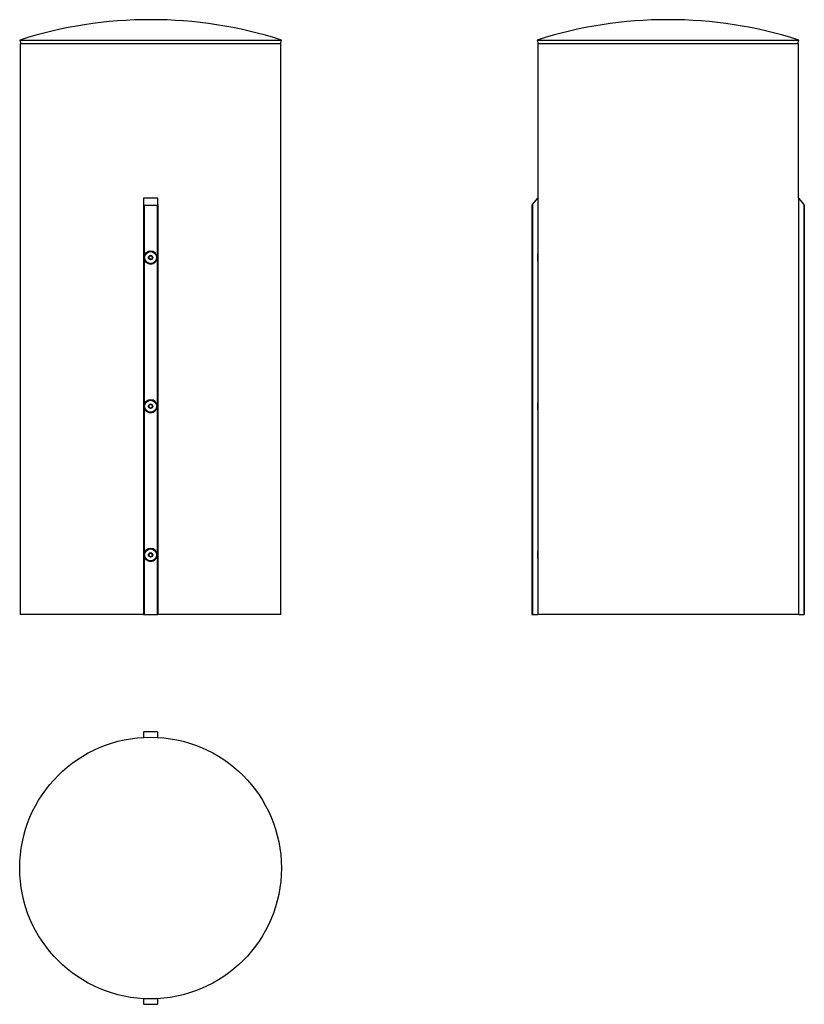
# Model space of a CAD drawing. Header units: millimetres. Extents: x 47 to 179, y 26 to 192.
import ezdxf

# ---------------------------------------------------------------- set-up
doc = ezdxf.new("R2010")
doc.units = ezdxf.units.MM

msp = doc.modelspace()

# ---------------------------------------------------------------- linework, layer by layer
at = {"color": 7, "linetype": 'Continuous', "lineweight": 25}
for p, q in [((47.44, 188.6), (47.62, 188.03)), ((47.44, 188.6), (69.44, 188.6)), ((47.53, 188.03), (47.53, 92.03)), ((47.53, 188.03), (69.44, 188.03)), ((69.44, 188.6), (91.44, 188.6)), ((69.44, 188.03), (91.35, 188.03)), ((91.26, 188.03), (91.44, 188.6)), ((91.35, 92.03), (91.35, 188.03)), ((134.44, 188.6), (134.63, 188.03)), ((134.44, 188.6), (178.44, 188.6)), ((134.53, 188.03), (134.53, 162.03)), ((134.53, 188.03), (178.35, 188.03)), ((178.26, 188.03), (178.44, 188.6)), ((178.35, 162.03), (178.35, 188.03)), ((68.24, 162.03), (68.24, 160.95)), ((70.64, 162.03), (68.24, 162.03)), ((68.24, 160.95), (68.24, 92.03)), ((68.34, 160.83), (68.34, 152.03)), ((68.34, 160.83), (70.54, 160.83)), ((70.54, 160.83), (70.54, 152.03)), ((70.64, 160.95), (70.64, 162.03)), ((70.64, 160.95), (70.64, 92.03)), ((133.53, 160.83), (133.63, 160.95)), ((133.53, 160.83), (133.53, 152.03)), ((133.63, 160.95), (134.53, 162.03)), ((133.63, 160.95), (133.63, 92.03)), ((134.53, 162.03), (134.53, 92.03)), ((178.35, 162.03), (178.35, 92.03)), ((178.35, 162.03), (179.25, 160.95)), ((179.25, 160.95), (179.25, 92.03)), ((179.25, 160.95), (179.35, 160.83)), ((179.35, 160.83), (179.35, 152.03)), ((134.54, 152.53), (134.53, 152.53)), ((178.35, 152.53), (178.35, 152.53)), ((68.34, 152.03), (68.34, 127.03)), ((70.54, 152.03), (70.54, 127.03)), ((133.53, 152.03), (133.53, 127.03)), ((134.53, 151.53), (134.54, 151.53)), ((178.35, 151.53), (178.35, 151.53)), ((179.35, 152.03), (179.35, 127.03)), ((134.54, 127.53), (134.53, 127.53)), ((178.35, 127.53), (178.35, 127.53)), ((68.34, 127.03), (68.34, 102.03)), ((70.54, 127.03), (70.54, 102.03)), ((133.53, 127.03), (133.53, 102.03)), ((134.53, 126.53), (134.54, 126.53)), ((178.35, 126.53), (178.35, 126.53)), ((179.35, 127.03), (179.35, 102.03)), ((68.34, 102.03), (68.34, 92.03)), ((70.54, 102.03), (70.54, 92.03)), ((133.53, 102.03), (133.53, 92.03)), ((134.54, 102.53), (134.53, 102.53)), ((134.53, 101.53), (134.54, 101.53)), ((178.35, 102.53), (178.35, 102.53)), ((178.35, 101.53), (178.35, 101.53)), ((179.35, 102.03), (179.35, 92.03)), ((68.24, 92.03), (47.53, 92.03)), ((68.24, 92.03), (68.34, 92.03)), ((68.34, 92.03), (70.54, 92.03)), ((70.54, 92.03), (70.64, 92.03)), ((91.35, 92.03), (70.64, 92.03)), ((133.53, 92.03), (133.63, 92.03)), ((133.63, 92.03), (134.53, 92.03)), ((178.35, 92.03), (134.53, 92.03)), ((178.35, 92.03), (179.25, 92.03)), ((179.25, 92.03), (179.35, 92.03)), ((68.24, 72.19), (68.24, 71.34)), ((70.54, 72.29), (68.34, 72.29)), ((70.64, 71.34), (70.64, 72.19)), ((68.24, 27.41), (68.24, 26.57)), ((70.64, 26.57), (70.64, 27.41)), ((68.34, 26.47), (70.54, 26.47))]:
    msp.add_line(p, q, dxfattribs=at)
for centre, radius in [((69.44, 152.03), 1), ((69.44, 152.03), 0.364), ((69.44, 152.03), 0.297), ((69.44, 127.03), 1), ((69.44, 127.03), 0.364), ((69.44, 127.03), 0.297), ((69.44, 102.03), 1), ((69.44, 102.03), 0.364), ((69.44, 102.03), 0.297), ((69.44, 49.38), 22)]:
    msp.add_circle(centre, radius, dxfattribs=at)
for centre, radius, start, end in [((69.44, 119.73), 72.3, 72.2847, 107.7153), ((156.44, 119.73), 72.3, 72.2847, 107.7153), ((69.44, 152.03), 1.1, 0, 180), ((69.44, 152.03), 1.1, 180, 0), ((69.44, 127.03), 1.1, 0, 180), ((69.44, 127.03), 1.1, 180, 0), ((69.44, 102.03), 1.1, 0, 180), ((69.44, 102.03), 1.1, 180, 0), ((68.34, 72.19), 0.1, 90, 180), ((70.54, 72.19), 0.1, 0, 90), ((68.34, 26.57), 0.1, 180, 270), ((70.54, 26.57), 0.1, 270, 0)]:
    msp.add_arc(centre, radius, start, end, dxfattribs=at)
for centre, start_param, end_param in [((68.34, 160.95), 1.570796, 3.141593), ((70.54, 160.95), 3.141593, 4.712389)]:
    msp.add_ellipse(centre, major_axis=(0, 0.12), ratio=0.833333, start_param=start_param, end_param=end_param, dxfattribs=at)
for points, knots in [([(69.44, 152.37), (69.4, 152.35), (69.32, 152.31), (69.21, 152.24), (69.16, 152.21), (69.14, 152.2)], [0, 0, 0, 0, 0.4391166, 0.751367, 1, 1, 1, 1]), ([(69.74, 152.2), (69.7, 152.22), (69.62, 152.27), (69.51, 152.33), (69.46, 152.36), (69.44, 152.37)], [0, 0, 0, 0, 0.439117, 0.751367, 1, 1, 1, 1]), ([(134.53, 151.43), (134.53, 151.43), (134.53, 151.42), (134.53, 151.48), (134.54, 151.6), (134.54, 151.76), (134.54, 151.96), (134.54, 152.17), (134.54, 152.36), (134.54, 152.51), (134.53, 152.61), (134.53, 152.62), (134.53, 152.63)], [0, 0, 0, 0, 0.037021, 0.144357, 0.251707, 0.359093, 0.46648, 0.573831, 0.681167, 0.78853, 0.895922, 1, 1, 1, 1]), ([(69.14, 152.2), (69.14, 152.15), (69.14, 152.06), (69.14, 151.94), (69.14, 151.88), (69.14, 151.85)], [0, 0, 0, 0, 0.4391196, 0.7513694, 1, 1, 1, 1]), ([(69.14, 151.85), (69.18, 151.83), (69.25, 151.79), (69.36, 151.72), (69.41, 151.69), (69.44, 151.68)], [0, 0, 0, 0, 0.439117, 0.751367, 1, 1, 1, 1]), ([(69.44, 151.68), (69.48, 151.7), (69.55, 151.75), (69.66, 151.81), (69.71, 151.84), (69.74, 151.85)], [0, 0, 0, 0, 0.439117, 0.751367, 1, 1, 1, 1]), ([(69.74, 151.85), (69.74, 151.9), (69.74, 151.99), (69.74, 152.11), (69.74, 152.17), (69.74, 152.2)], [0, 0, 0, 0, 0.43912, 0.751369, 1, 1, 1, 1]), ([(134.53, 126.43), (134.53, 126.43), (134.53, 126.42), (134.53, 126.48), (134.54, 126.6), (134.54, 126.76), (134.54, 126.96), (134.54, 127.17), (134.54, 127.36), (134.54, 127.51), (134.53, 127.61), (134.53, 127.62), (134.53, 127.63)], [0, 0, 0, 0, 0.037021, 0.144357, 0.251707, 0.359093, 0.46648, 0.573831, 0.681167, 0.78853, 0.895922, 1, 1, 1, 1]), ([(69.44, 127.37), (69.4, 127.35), (69.32, 127.31), (69.21, 127.24), (69.16, 127.21), (69.14, 127.2)], [0, 0, 0, 0, 0.4391166, 0.751367, 1, 1, 1, 1]), ([(69.14, 127.2), (69.14, 127.15), (69.14, 127.06), (69.14, 126.94), (69.14, 126.88), (69.14, 126.85)], [0, 0, 0, 0, 0.4391196, 0.7513694, 1, 1, 1, 1]), ([(69.14, 126.85), (69.18, 126.83), (69.25, 126.79), (69.36, 126.72), (69.41, 126.69), (69.44, 126.68)], [0, 0, 0, 0, 0.439117, 0.751367, 1, 1, 1, 1]), ([(69.74, 127.2), (69.7, 127.22), (69.62, 127.27), (69.51, 127.33), (69.46, 127.36), (69.44, 127.37)], [0, 0, 0, 0, 0.4391165, 0.7513669, 1, 1, 1, 1]), ([(69.44, 126.68), (69.48, 126.7), (69.55, 126.75), (69.66, 126.81), (69.71, 126.84), (69.74, 126.85)], [0, 0, 0, 0, 0.439117, 0.751367, 1, 1, 1, 1]), ([(69.74, 126.85), (69.74, 126.9), (69.74, 126.99), (69.74, 127.11), (69.74, 127.17), (69.74, 127.2)], [0, 0, 0, 0, 0.43912, 0.751369, 1, 1, 1, 1]), ([(69.44, 102.37), (69.4, 102.35), (69.32, 102.31), (69.21, 102.24), (69.16, 102.21), (69.14, 102.2)], [0, 0, 0, 0, 0.439117, 0.751367, 1, 1, 1, 1]), ([(69.14, 102.2), (69.14, 102.15), (69.14, 102.06), (69.14, 101.94), (69.14, 101.88), (69.14, 101.85)], [0, 0, 0, 0, 0.43912, 0.751369, 1, 1, 1, 1]), ([(69.14, 101.85), (69.18, 101.83), (69.25, 101.79), (69.36, 101.72), (69.41, 101.69), (69.44, 101.68)], [0, 0, 0, 0, 0.439117, 0.751367, 1, 1, 1, 1]), ([(69.74, 102.2), (69.7, 102.22), (69.62, 102.27), (69.51, 102.33), (69.46, 102.36), (69.44, 102.37)], [0, 0, 0, 0, 0.439117, 0.751367, 1, 1, 1, 1]), ([(69.44, 101.68), (69.48, 101.7), (69.55, 101.75), (69.66, 101.81), (69.71, 101.84), (69.74, 101.85)], [0, 0, 0, 0, 0.439117, 0.751367, 1, 1, 1, 1]), ([(69.74, 101.85), (69.74, 101.9), (69.74, 101.99), (69.74, 102.11), (69.74, 102.17), (69.74, 102.2)], [0, 0, 0, 0, 0.43912, 0.751369, 1, 1, 1, 1]), ([(134.53, 101.43), (134.53, 101.43), (134.53, 101.42), (134.53, 101.48), (134.54, 101.6), (134.54, 101.76), (134.54, 101.96), (134.54, 102.17), (134.54, 102.36), (134.54, 102.51), (134.53, 102.61), (134.53, 102.62), (134.53, 102.63)], [0, 0, 0, 0, 0.037021, 0.144357, 0.251707, 0.359093, 0.46648, 0.573831, 0.681167, 0.78853, 0.895922, 1, 1, 1, 1])]:
    msp.add_open_spline(points, degree=3, knots=knots, dxfattribs=at)

doc.saveas('drawing.dxf')
